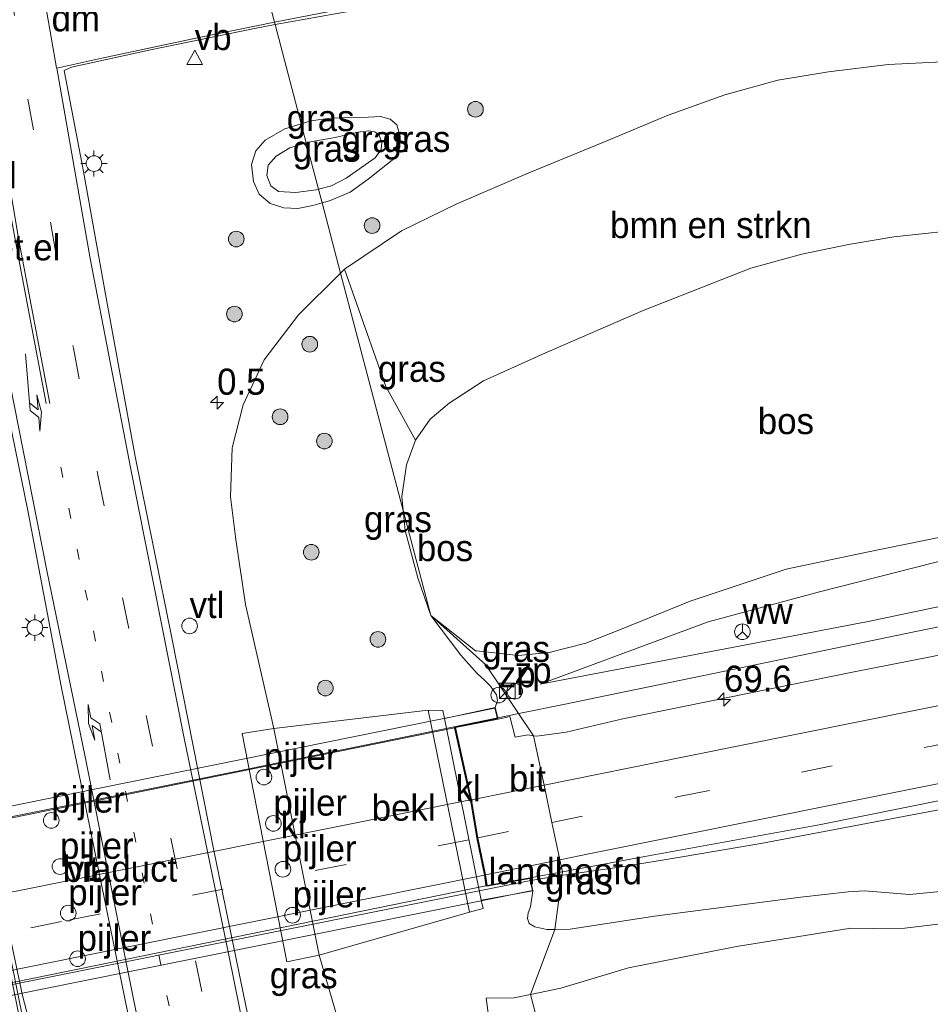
# Model space of a CAD drawing. Header units: millimetres. Extents: x 180000 to 190000, y 466229 to 468626.
# Tile 53 of 202: x 181740 to 181827, y 467995 to 468089. Entities that reach past the tile are written whole.
import ezdxf
from ezdxf.enums import TextEntityAlignment as Align

# ---------------------------------------------------------------- set-up
doc = ezdxf.new("R2010")
doc.units = ezdxf.units.MM
doc.linetypes.add('13strp', pattern=[4, 1, -3])
doc.linetypes.add('39strp', pattern=[12, 3, -9])
for name, color, linetype, lineweight in [('as-bs-kilometr', 13, 'Continuous', 18), ('bp-b5-bomenstruiken', 93, 'Continuous', 18), ('bp-b5-bos', 93, 'Continuous', 18), ('bp-b5-grasland', 93, 'Continuous', 18), ('bp-bs-boom', 93, 'Continuous', 18), ('bw-bs-rona', 8, 'Continuous', 18), ('gr-b1-geleiderail', 213, 'geleiderail', 18), ('gr-bs-geleiderail', 213, 'geleiderail', 18), ('gw-bs-kruinlijn', 93, 'Continuous', 18), ('gw-bs-teenlijn', 93, 'Continuous', 18), ('kl-bs-overig', 213, 'Continuous', 18), ('kw-b5-landhoofd', 173, 'Continuous', 18), ('kw-b6-viaduct', 173, 'Continuous', 18), ('kw-bs-pijler', 173, 'Continuous', 18), ('mk-b1-39streep 0.15', 8, '39strp', 18), ('mk-b1-streep 0.15', 8, 'Continuous', 18), ('mk-bs-13streep 0.45', 8, '13strp', 18), ('mk-bs-39streep 0.15', 8, '39strp', 18), ('mk-bs-haaientd', 8, 'haaitd', 18), ('mk-bs-pijlli750', 8, 'Continuous', 18), ('mk-bs-streep 0.15', 8, 'Continuous', 18), ('og-b5-bekleding', 253, 'Continuous', 18), ('og-bs-hulpgeometrie', 53, 'Continuous', 18), ('og-bs-inrichtingselement', 253, 'Continuous', 18), ('vh-b5-verh_soort', 8, 'Continuous', 18), ('vh-b6-verh_soort', 8, 'Continuous', 18), ('wm-bs-lichtmast', 8, 'Continuous', 18), ('wm-bs-verkeersbord', 8, 'Continuous', 18)]:
    doc.layers.add(name, color=color, linetype=linetype, lineweight=lineweight)
doc.styles.add('rtw_iso', font='iso-rtw.shx')
doc.linetypes.add('geleiderail', pattern='A,2,-1,[175,RTW.shx,S=0.5,R=0,X=0,Y=0],-1', length=4)
doc.linetypes.add('haaitd', pattern='A,0,-0.25,[25,RTW.shx,S=0.1,R=180,X=0,Y=0],-0.75', length=1)

# ---------------------------------------------------------------- blocks, each defined once
blk = doc.blocks.new('verkeersbord')
for p, q in [((0, 0.75), (-0.75, -0.625)), ((0.75, -0.625), (0, 0.75)), ((-0.75, -0.625), (0.75, -0.625))]:
    blk.add_line(p, q)
blk = doc.blocks.new('dtbattr')
at = {"style": 'rtw_iso'}
blk.add_attdef('TAG', (0.591, 0.868), '', height=2.5, dxfattribs=at)
blk = doc.blocks.new('wegwijzer')
for q in [(-0.53, -0.53), (0, 0.75), (0.53, -0.53)]:
    blk.add_line((0, 0), q)
blk.add_circle((0, 0), 0.75)
blk = doc.blocks.new('dtbattr-r')
at = {"style": 'rtw_iso'}
blk.add_attdef('TAG', text='', height=2.5, dxfattribs=at).set_placement((0, 0), align=Align.MIDDLE_CENTER)
blk = doc.blocks.new('dtb')
blk.add_circle((0, 0), 0.75)
blk = doc.blocks.new('pijll')
for p, q in [((5.7, 1.05, 0.1), (4, 0.75, 0.1)), ((7.5, 0.75, 0.1), (5.7, 1.05, 0.1)), ((0, 0, 0.1), (5.45, 0, 0.1)), ((4, 0.75, 0.1), (5.45, 0.75, 0.1)), ((5.45, 0.75, 0.1), (4.7, 0, 0.1)), ((6.2, 0.75, 0.1), (5.45, 0, 0.1)), ((7.5, 0.75, 0.1), (6.2, 0.75, 0.1))]:
    blk.add_line(p, q)
blk = doc.blocks.new('dtbattr-l')
at = {"style": 'rtw_iso'}
blk.add_attdef('TAG', (0, 0), '', height=2.5, dxfattribs=at)
blk = doc.blocks.new('boom')
blk.add_hatch(color=256).paths.add_polyline_path([(-0.75, 0, 1), (0.75, 0, 1)])
blk.add_circle((0, 0), 0.75)
blk = doc.blocks.new('kast')
blk.add_line((-0.75, -0.75), (0.75, 0.75))
blk.add_lwpolyline([(-0.75, 0.75), (0.75, 0.75), (0.75, -0.75), (-0.75, -0.75)], close=True)
blk = doc.blocks.new('lantaarnpaal')
for p, q in [((0, 0.75), (0, 1.25)), ((-0.75, 0), (-1.25, 0)), ((-0.884, 0.884), (-0.53, 0.53)), ((0.53, 0.53), (0.884, 0.884)), ((0.75, 0), (1.25, 0)), ((-0.53, -0.53), (-0.884, -0.884)), ((0, -0.75), (0, -1.25)), ((0.53, -0.53), (0.884, -0.884))]:
    blk.add_line(p, q)
blk.add_circle((0, 0), 0.75)
blk = doc.blocks.new('d33az_ACAD_1_FMEBLOCK163')
at = {"layer": 'vh-b5-verh_soort'}
for points in [[(135.365, 166.534, 29.791), (136.562, 161.985, 29.824), (136.623, 161.754, 29.775), (134.819, 161.398, 29.788), (124.694, 159.34, 29.812), (117.097, 157.672, 29.845), (116.4, 157.33, 29.87), (118.253, 147.661, 29.784), (120.365, 135.907, 29.755), (123.224, 120.354, 29.763), (126.742, 102.952, 29.687), (130.793, 82.394, 29.723), (134.611, 63.797, 29.754)], [(110.628, 77.139, 29.831), (112.424, 68.669, 29.839), (113.437, 64.747, 29.841)], [(123.584, 61.685, 29.834), (119.731, 80.541, 29.821), (116.117, 98.32, 29.778), (112.942, 115.176, 29.898), (110.486, 127.04, 29.84)]]:
    blk.add_polyline3d(points, dxfattribs=at)
blk = doc.blocks.new('hecto')
for p, q in [((0, 0.625), (-0.625, 0)), ((0, -0.625), (0, 0.625)), ((-0.625, 0), (0.625, 0)), ((0.625, 0), (0, -0.625))]:
    blk.add_line(p, q)

msp = doc.modelspace()

# ---------------------------------------------------------------- linework, layer by layer
at = {"layer": 'bp-b5-bomenstruiken'}
msp.add_polyline3d([(181831.465, 468069.132, 35.672), (181823.713, 468068.32, 35.635), (181819.382, 468067.59, 35.639), (181814.885, 468066.655, 35.549), (181810.004, 468065.309, 35.398), (181799.679, 468061.259, 35.174), (181790.268, 468057.163, 35.027), (181784.402, 468054.502, 34.875), (181781.102, 468052.358, 34.786), (181779.283, 468050.836, 34.704), (181777.863, 468048.829, 34.635), (181775.042, 468053.95, 33.051), (181771.088, 468065.199, 29.065), (181776.533, 468068.898, 28.869), (181781.839, 468071.486, 28.824), (181788.883, 468074.52, 28.873), (181796.003, 468077.432, 28.877), (181802.081, 468079.973, 28.967), (181807.522, 468081.938, 29.049), (181812.612, 468083.319, 29.139), (181817.443, 468084.13, 29.184), (181823.182, 468084.839, 29.335), (181831.007, 468085.216, 29.653)], dxfattribs=at)
at = {"layer": 'bp-b5-bos'}
msp.add_polyline3d([(181845.931, 468043.118, 35.096), (181821.113, 468038.085, 34.929), (181813.402, 468036.461, 34.908), (181804.198, 468033.39, 34.945), (181797.688, 468030.719, 35.1), (181794.192, 468029.351, 35.243), (181790.699, 468028.454, 35.292), (181787.745, 468028.164, 35.337), (181783.719, 468028.621, 35.297), (181783.612, 468028.633, 35.296), (181779.332, 468032.022, 35.147), (181776.689, 468042.066, 34.885), (181776.558, 468043.424, 34.831), (181777.015, 468046.452, 34.7), (181777.863, 468048.829, 34.635), (181779.283, 468050.836, 34.704), (181781.102, 468052.358, 34.786), (181784.402, 468054.502, 34.875), (181790.268, 468057.163, 35.027), (181799.679, 468061.259, 35.174), (181810.004, 468065.309, 35.398), (181814.885, 468066.655, 35.549), (181819.382, 468067.59, 35.639), (181823.713, 468068.32, 35.635), (181831.465, 468069.132, 35.672)], dxfattribs=at)
for points in [[(181776.689, 468042.066, 34.885), (181779.332, 468032.022, 35.147), (181778.091, 468035.607, 35.104), (181776.874, 468040.143, 34.961)], [(181871.092, 468003.26, 34.471), (181887.514, 467980.667, 34.557), (181895.105, 467969.631, 34.777), (181894.497, 467963.469, 34.826), (181861.581, 467955.966, 34.671), (181835.752, 467949.192, 34.586), (181816.053, 467944.762, 34.635), (181803.052, 467941.906, 34.965), (181788.898, 467995.679, 34.298), (181791.805, 467996.275, 34.316), (181798.3, 467998.247, 34.451), (181808.63, 468000.289, 34.61), (181819.598, 468002.028, 34.659), (181821.801, 468002.011, 34.757), (181824.781, 468002.032, 34.875), (181839.325, 468003.809, 35.014), (181843.75, 468004.75, 35.174), (181849.644, 468006.52, 35.006), (181855.459, 468007.795, 34.994), (181866.734, 468009.788, 34.969)], [(181799.938, 467940.902, 34.986), (181797.489, 467939.652, 34.855), (181793.556, 467954.139, 34.602), (181790.33, 467966.286, 34.336), (181787.746, 467977.352, 34.255), (181785.927, 467985.874, 34.165), (181784.634, 467995.332, 34.198), (181787.341, 467995.36, 34.288), (181788.898, 467995.679, 34.298), (181803.052, 467941.906, 34.965), (181802.392, 467941.761, 34.982)]]:
    msp.add_polyline3d(points, close=True, dxfattribs=at)
at = {"layer": 'bp-b5-grasland'}
for points in [[(181831.007, 468085.216, 29.653), (181823.182, 468084.839, 29.335), (181817.443, 468084.13, 29.184), (181812.612, 468083.319, 29.139), (181807.522, 468081.938, 29.049), (181802.081, 468079.973, 28.967), (181796.003, 468077.432, 28.877), (181788.883, 468074.52, 28.873), (181781.839, 468071.486, 28.824), (181776.533, 468068.898, 28.869), (181771.088, 468065.199, 29.065), (181770.701, 468064.815, 29.075), (181768.926, 468071.56, 28.992), (181769.622, 468071.746, 28.951), (181771.631, 468072.602, 28.935), (181773.337, 468073.838, 28.967), (181775.954, 468075.923, 28.935), (181776.384, 468076.915, 28.996), (181776.423, 468077.969, 29), (181776.079, 468079.045, 29.016), (181775.455, 468079.588, 29.041), (181774.508, 468079.841, 29.049), (181773.342, 468079.774, 29.118), (181771.419, 468079.744, 29.126), (181769.727, 468079.702, 29.131), (181767.86, 468079.417, 29.216), (181766.931, 468079.137, 29.23), (181764.423, 468088.667, 29.775), (181774.485, 468090.447, 29.764)], [(181762.412, 467990.71, 29.754), (181758.594, 468009.307, 29.723), (181754.543, 468029.865, 29.687), (181751.024, 468047.267, 29.763), (181748.165, 468062.82, 29.755), (181746.053, 468074.574, 29.784), (181744.2, 468084.243, 29.87), (181744.897, 468084.585, 29.845), (181752.495, 468086.253, 29.812), (181762.619, 468088.311, 29.788), (181764.423, 468088.667, 29.775), (181766.931, 468079.137, 29.23), (181765.371, 468078.667, 29.253), (181763.478, 468077.568, 29.249), (181762.573, 468076.554, 29.261), (181762.149, 468075.242, 29.245), (181762.366, 468073.607, 29.249), (181762.889, 468072.41, 29.167), (181763.964, 468071.496, 29.131), (181765.259, 468071.089, 29.077), (181766.607, 468071.018, 29.073), (181768.037, 468071.323, 29.045), (181768.926, 468071.56, 28.992), (181770.701, 468064.815, 29.075), (181766.68, 468060.823, 29.18), (181763.385, 468056.529, 29.351), (181761.364, 468052.22, 29.494), (181760.301, 468048.099, 29.625), (181760.165, 468043.378, 29.616), (181760.653, 468039.311, 29.678), (181761.576, 468033.077, 29.657), (181764.31, 468021.174, 29.562), (181761.275, 468020.696, 29.619), (181765.552, 467998.815, 29.585), (181768.633, 467999.44, 29.503), (181770.779, 467992.095, 29.496)], [(181738.287, 468053.953, 29.84), (181740.742, 468042.089, 29.898), (181743.917, 468025.233, 29.778), (181747.531, 468007.454, 29.821), (181751.385, 467988.598, 29.834)], [(181841.23, 468030.787, 36.154), (181819.922, 468026.604, 36.034), (181797.756, 468022.097, 35.937), (181792.302, 468020.832, 35.905), (181789.51, 468020.439, 35.911), (181789.201, 468020.482, 35.901), (181784.623, 468027.279, 35.397), (181779.332, 468032.022, 35.147), (181783.612, 468028.633, 35.296), (181783.719, 468028.621, 35.297), (181787.745, 468028.164, 35.337), (181790.699, 468028.454, 35.292), (181794.192, 468029.351, 35.243), (181797.688, 468030.719, 35.1), (181804.198, 468033.39, 34.945), (181813.402, 468036.461, 34.908), (181821.113, 468038.085, 34.929), (181845.931, 468043.118, 35.096)], [(181836.828, 468039.434, 34.92), (181816.602, 468034.28, 34.806), (181805.926, 468031.396, 34.839), (181789.818, 468025.441, 35.631), (181821.269, 468031.441, 35.68), (181840.876, 468035.547, 35.68)], [(181835.36, 468006.265, 35.82), (181825.222, 468005.267, 35.923), (181820.9, 468005.622, 35.989), (181819.328, 468005.514, 35.98), (181814.791, 468005.018, 36.003), (181800.781, 468003.195, 36.024), (181792.693, 468001.949, 35.839), (181791.243, 468001.923, 35.859), (181791.96, 468007.432, 36.007), (181799.864, 468008.893, 36.174), (181816.717, 468011.987, 36.214), (181840.65, 468016.796, 36.386)], [(181770.779, 467992.095, 29.496), (181768.633, 467999.44, 29.503), (181783.043, 468003.571, 34.217), (181784.347, 468003.922, 34.259), (181784.164, 468004.722, 34.262), (181789.136, 468005.607, 35.975), (181788.905, 468004.07, 35.918), (181788.661, 468003.512, 35.896), (181788.62, 468002.966, 35.886), (181788.762, 468002.487, 35.876), (181789.314, 468002.15, 35.884), (181790.468, 468001.909, 35.87), (181791.243, 468001.923, 35.859), (181788.898, 467995.679, 34.298), (181787.341, 467995.36, 34.288), (181784.634, 467995.332, 34.198), (181785.927, 467985.874, 34.165)], [(181839.325, 468003.809, 35.014), (181824.781, 468002.032, 34.875), (181821.801, 468002.011, 34.757), (181819.598, 468002.028, 34.659), (181808.63, 468000.289, 34.61), (181798.3, 467998.247, 34.451), (181791.805, 467996.275, 34.316), (181788.898, 467995.679, 34.298), (181791.243, 468001.923, 35.859), (181792.693, 468001.949, 35.839), (181800.781, 468003.195, 36.024), (181814.791, 468005.018, 36.003), (181819.328, 468005.514, 35.98), (181820.9, 468005.622, 35.989), (181825.222, 468005.267, 35.923), (181835.36, 468006.265, 35.82)], [(181741.237, 467991.66, 29.841), (181740.225, 467995.582, 29.839), (181738.429, 468004.052, 29.831)]]:
    msp.add_polyline3d(points, dxfattribs=at)
for points in [[(181764.75, 468072.665, 28.612), (181766.425, 468072.565, 28.587), (181768.371, 468072.812, 28.534), (181768.582, 468072.867, 28.532), (181768.926, 468071.56, 28.992), (181768.037, 468071.323, 29.045), (181766.607, 468071.018, 29.073), (181765.259, 468071.089, 29.077), (181763.964, 468071.496, 29.131), (181762.889, 468072.41, 29.167), (181762.366, 468073.607, 29.249), (181762.149, 468075.242, 29.245), (181762.573, 468076.554, 29.261), (181763.478, 468077.568, 29.249), (181765.371, 468078.667, 29.253), (181766.931, 468079.137, 29.23), (181767.406, 468077.335, 28.5), (181765.838, 468076.85, 28.547), (181764.516, 468076.055, 28.563), (181763.762, 468075.197, 28.612), (181763.644, 468074.185, 28.592), (181764.024, 468073.2, 28.612)], [(181776.079, 468079.045, 29.016), (181776.423, 468077.969, 29), (181776.384, 468076.915, 28.996), (181775.954, 468075.923, 28.935), (181773.337, 468073.838, 28.967), (181771.631, 468072.602, 28.935), (181769.622, 468071.746, 28.951), (181768.926, 468071.56, 28.992), (181768.582, 468072.867, 28.532), (181769.835, 468073.194, 28.522), (181771.244, 468073.924, 28.522), (181774.001, 468075.874, 28.534), (181774.588, 468076.694, 28.547), (181774.655, 468077.345, 28.579), (181774.404, 468078.061, 28.551), (181773.967, 468078.364, 28.522), (181773.413, 468078.488, 28.526), (181772.352, 468078.355, 28.543), (181770.178, 468077.84, 28.498), (181767.621, 468077.401, 28.494), (181767.406, 468077.335, 28.5), (181766.931, 468079.137, 29.23), (181767.86, 468079.417, 29.216), (181769.727, 468079.702, 29.131), (181771.419, 468079.744, 29.126), (181773.342, 468079.774, 29.118), (181774.508, 468079.841, 29.049), (181775.455, 468079.588, 29.041)], [(181769.835, 468073.194, 28.522), (181768.582, 468072.867, 28.532), (181767.406, 468077.335, 28.5), (181767.621, 468077.401, 28.494), (181770.178, 468077.84, 28.498), (181772.352, 468078.355, 28.543), (181773.413, 468078.488, 28.526), (181773.967, 468078.364, 28.522), (181774.404, 468078.061, 28.551), (181774.655, 468077.345, 28.579), (181774.588, 468076.694, 28.547), (181774.001, 468075.874, 28.534), (181771.244, 468073.924, 28.522)], [(181768.371, 468072.812, 28.534), (181766.425, 468072.565, 28.587), (181764.75, 468072.665, 28.612), (181764.024, 468073.2, 28.612), (181763.644, 468074.185, 28.592), (181763.762, 468075.197, 28.612), (181764.516, 468076.055, 28.563), (181765.838, 468076.85, 28.547), (181767.406, 468077.335, 28.5), (181768.582, 468072.867, 28.532)], [(181821.269, 468031.441, 35.68), (181789.818, 468025.441, 35.631), (181805.926, 468031.396, 34.839), (181816.602, 468034.28, 34.806), (181836.828, 468039.434, 34.92), (181855.845, 468044.692, 35.043), (181885.059, 468051.281, 34.888), (181908.712, 468056.826, 34.244), (181938.525, 468063.406, 34.587), (181944.497, 468064.577, 34.562), (181957.412, 468067.968, 34.436), (181963.302, 468062.264, 35.873), (181940.651, 468056.249, 35.914), (181921.48, 468051.281, 35.902), (181885.589, 468044.684, 35.851), (181861.611, 468039.839, 35.802), (181840.876, 468035.547, 35.68)], [(181785.51, 468023.178, 35.702), (181780.649, 468022.135, 34.271), (181780.503, 468022.899, 34.286), (181779.094, 468022.936, 34.21), (181764.31, 468021.174, 29.562), (181761.576, 468033.077, 29.657), (181760.653, 468039.311, 29.678), (181760.165, 468043.378, 29.616), (181760.301, 468048.099, 29.625), (181761.364, 468052.22, 29.494), (181763.385, 468056.529, 29.351), (181766.68, 468060.823, 29.18), (181770.701, 468064.815, 29.075), (181776.689, 468042.066, 34.885), (181776.874, 468040.143, 34.961), (181778.091, 468035.607, 35.104), (181779.332, 468032.022, 35.147), (181782.208, 468028.205, 35.288), (181783.802, 468026.45, 35.537), (181784.526, 468025.789, 35.621), (181785.058, 468025.242, 35.72), (181785.628, 468024.416, 35.803), (181785.724, 468023.872, 35.789)], [(181776.558, 468043.424, 34.831), (181776.689, 468042.066, 34.885), (181770.701, 468064.815, 29.075), (181771.088, 468065.199, 29.065), (181775.042, 468053.95, 33.051), (181777.863, 468048.829, 34.635), (181777.015, 468046.452, 34.7)], [(181784.623, 468027.279, 35.397), (181789.201, 468020.482, 35.901), (181788.641, 468020.56, 35.882), (181787.43, 468020.356, 35.861), (181786.911, 468022.313, 35.815), (181785.786, 468022.084, 35.704), (181785.51, 468023.178, 35.702), (181785.724, 468023.872, 35.789), (181785.628, 468024.416, 35.803), (181785.058, 468025.242, 35.72), (181784.526, 468025.789, 35.621), (181783.802, 468026.45, 35.537), (181782.208, 468028.205, 35.288), (181779.332, 468032.022, 35.147)], [(181791.243, 468001.923, 35.859), (181790.468, 468001.909, 35.87), (181789.314, 468002.15, 35.884), (181788.762, 468002.487, 35.876), (181788.62, 468002.966, 35.886), (181788.661, 468003.512, 35.896), (181788.905, 468004.07, 35.918), (181789.136, 468005.607, 35.975), (181788.868, 468006.861, 35.942), (181791.96, 468007.432, 36.007)]]:
    msp.add_polyline3d(points, close=True, dxfattribs=at)
at = {"layer": 'gr-b1-geleiderail'}
for points in [[(181785.758, 468022.195, 36.399), (181775.847, 468020.148, 36.282), (181760.35, 468017, 36.225), (181728.788, 468010.636, 36.062), (181699.617, 468004.765, 36.042)], [(181703.059, 467989.314, 36.274), (181710.081, 467990.753, 36.365), (181734.798, 467995.732, 36.461), (181763.594, 468001.532, 36.59), (181788.92, 468006.62, 36.633)]]:
    msp.add_polyline3d(points, dxfattribs=at)
at = {"layer": 'gr-bs-geleiderail'}
for points in [[(181853.135, 468036.181, 35.995), (181840.448, 468033.482, 36.428), (181824.744, 468030.237, 36.613), (181806.435, 468026.449, 36.554), (181796.053, 468024.309, 36.556), (181792.221, 468023.514, 36.544), (181787.771, 468022.606, 36.444)], [(181787.771, 468022.606, 36.444), (181785.758, 468022.195, 36.399)], [(181854.6, 468017.912, 36.447), (181845.091, 468016.338, 36.77), (181838.508, 468015.308, 37.051), (181831.899, 468014.1, 37.009), (181810.961, 468010.154, 36.904), (181803.062, 468008.798, 36.868), (181797.833, 468007.939, 36.81), (181792.029, 468007.104, 36.756)], [(181792.029, 468007.104, 36.756), (181791.381, 468007.011, 36.75), (181788.92, 468006.62, 36.633)]]:
    msp.add_polyline3d(points, dxfattribs=at)
at = {"layer": 'gw-bs-kruinlijn'}
for points in [[(181768.926, 468071.56, 28.992), (181768.037, 468071.323, 29.045), (181766.607, 468071.018, 29.073), (181765.259, 468071.089, 29.077), (181763.964, 468071.496, 29.131), (181762.889, 468072.41, 29.167), (181762.366, 468073.607, 29.249), (181762.149, 468075.242, 29.245), (181762.573, 468076.554, 29.261), (181763.478, 468077.568, 29.249), (181765.371, 468078.667, 29.253), (181766.931, 468079.137, 29.23)], [(181766.931, 468079.137, 29.23), (181767.86, 468079.417, 29.216)], [(181767.86, 468079.417, 29.216), (181769.727, 468079.702, 29.131), (181771.419, 468079.744, 29.126), (181773.342, 468079.774, 29.118), (181774.508, 468079.841, 29.049), (181775.455, 468079.588, 29.041), (181776.079, 468079.045, 29.016), (181776.423, 468077.969, 29), (181776.384, 468076.915, 28.996), (181775.954, 468075.923, 28.935), (181773.337, 468073.838, 28.967), (181771.631, 468072.602, 28.935), (181769.622, 468071.746, 28.951), (181768.926, 468071.56, 28.992)], [(181776.689, 468042.066, 34.885), (181776.558, 468043.424, 34.831), (181777.015, 468046.452, 34.7), (181777.863, 468048.829, 34.635), (181779.283, 468050.836, 34.704), (181781.102, 468052.358, 34.786), (181784.402, 468054.502, 34.875), (181790.268, 468057.163, 35.027), (181799.679, 468061.259, 35.174), (181810.004, 468065.309, 35.398), (181814.885, 468066.655, 35.549), (181819.382, 468067.59, 35.639), (181823.713, 468068.32, 35.635), (181831.465, 468069.132, 35.672), (181838.649, 468069.952, 35.463), (181849.149, 468071.304, 34.99), (181855.813, 468071.773, 34.765), (181862.367, 468072.269, 34.737), (181869.62, 468072.179, 34.635), (181879.321, 468071.913, 34.614)], [(181792.693, 468001.949, 35.839), (181800.781, 468003.195, 36.024), (181814.791, 468005.018, 36.003), (181819.328, 468005.514, 35.98), (181820.9, 468005.622, 35.989), (181825.222, 468005.267, 35.923), (181835.36, 468006.265, 35.82), (181841.691, 468008.006, 35.914), (181850.2, 468011.864, 36.127), (181854.8, 468015.359, 36.298), (181859.138, 468016.782, 36.349), (181862.416, 468017.341, 36.376), (181865.215, 468017.631, 36.408), (181869.015, 468018.867, 36.408), (181875.065, 468020.902, 36.45), (181898.22, 468025.643, 36.457), (181921.464, 468030.203, 36.543), (181943.895, 468034.116, 36.511), (181967.251, 468039.144, 36.67), (181988.848, 468043.629, 36.702), (182008.869, 468047.584, 36.759), (182031.197, 468052.727, 36.898), (182050.167, 468056.528, 36.951)], [(181885.589, 468044.684, 35.851), (181861.611, 468039.839, 35.802), (181840.876, 468035.547, 35.68), (181821.269, 468031.441, 35.68), (181789.818, 468025.441, 35.631)], [(181776.689, 468042.066, 34.885), (181776.874, 468040.143, 34.961), (181778.091, 468035.607, 35.104), (181779.332, 468032.022, 35.147)], [(181785.51, 468023.178, 35.702), (181785.724, 468023.872, 35.789), (181785.628, 468024.416, 35.803), (181785.058, 468025.242, 35.72), (181784.526, 468025.789, 35.621), (181783.802, 468026.45, 35.537), (181782.208, 468028.205, 35.288), (181779.332, 468032.022, 35.147)], [(181789.136, 468005.607, 35.975), (181788.905, 468004.07, 35.918), (181788.661, 468003.512, 35.896), (181788.62, 468002.966, 35.886), (181788.762, 468002.487, 35.876), (181789.314, 468002.15, 35.884), (181790.468, 468001.909, 35.87), (181791.243, 468001.923, 35.859)], [(181791.243, 468001.923, 35.859), (181792.693, 468001.949, 35.839)], [(181784.634, 467995.332, 34.198), (181785.927, 467985.874, 34.165), (181787.746, 467977.352, 34.255), (181790.33, 467966.286, 34.336), (181793.556, 467954.139, 34.602), (181797.489, 467939.652, 34.855)]]:
    msp.add_polyline3d(points, dxfattribs=at)
at = {"layer": 'gw-bs-teenlijn'}
for points in [[(181770.701, 468064.815, 29.075), (181771.088, 468065.199, 29.065), (181776.533, 468068.898, 28.869), (181781.839, 468071.486, 28.824), (181788.883, 468074.52, 28.873), (181796.003, 468077.432, 28.877), (181802.081, 468079.973, 28.967), (181807.522, 468081.938, 29.049), (181812.612, 468083.319, 29.139), (181817.443, 468084.13, 29.184), (181823.182, 468084.839, 29.335), (181831.007, 468085.216, 29.653), (181839.351, 468085.698, 29.825), (181846.681, 468086.049, 30.11), (181855.031, 468085.545, 30.372), (181876.589, 468083.278, 31.103)], [(181770.178, 468077.84, 28.498), (181772.352, 468078.355, 28.543), (181773.413, 468078.488, 28.526), (181773.967, 468078.364, 28.522), (181774.404, 468078.061, 28.551), (181774.655, 468077.345, 28.579), (181774.588, 468076.694, 28.547), (181774.001, 468075.874, 28.534), (181771.244, 468073.924, 28.522), (181769.835, 468073.194, 28.522), (181768.582, 468072.867, 28.532)], [(181768.582, 468072.867, 28.532), (181768.371, 468072.812, 28.534), (181766.425, 468072.565, 28.587), (181764.75, 468072.665, 28.612), (181764.024, 468073.2, 28.612), (181763.644, 468074.185, 28.592), (181763.762, 468075.197, 28.612), (181764.516, 468076.055, 28.563), (181765.838, 468076.85, 28.547), (181767.406, 468077.335, 28.5)], [(181767.406, 468077.335, 28.5), (181767.621, 468077.401, 28.494), (181770.178, 468077.84, 28.498)], [(181764.31, 468021.174, 29.562), (181761.576, 468033.077, 29.657), (181760.653, 468039.311, 29.678), (181760.165, 468043.378, 29.616), (181760.301, 468048.099, 29.625), (181761.364, 468052.22, 29.494), (181763.385, 468056.529, 29.351), (181766.68, 468060.823, 29.18), (181770.701, 468064.815, 29.075)], [(181789.818, 468025.441, 35.631), (181805.926, 468031.396, 34.839), (181816.602, 468034.28, 34.806), (181836.828, 468039.434, 34.92), (181855.845, 468044.692, 35.043), (181885.059, 468051.281, 34.888)], [(181788.898, 467995.679, 34.298), (181791.805, 467996.275, 34.316), (181798.3, 467998.247, 34.451), (181808.63, 468000.289, 34.61), (181819.598, 468002.028, 34.659), (181821.801, 468002.011, 34.757), (181824.781, 468002.032, 34.875), (181839.325, 468003.809, 35.014), (181843.75, 468004.75, 35.174), (181849.644, 468006.52, 35.006), (181855.459, 468007.795, 34.994), (181866.734, 468009.788, 34.969), (181879.852, 468012.32, 34.826), (181889.317, 468014.274, 34.679), (181900.071, 468016.732, 34.577)], [(181770.779, 467992.095, 29.496), (181768.633, 467999.44, 29.503)], [(181788.898, 467995.679, 34.298), (181787.341, 467995.36, 34.288), (181784.634, 467995.332, 34.198)]]:
    msp.add_polyline3d(points, dxfattribs=at)
at = {"layer": 'kw-b5-landhoofd'}
msp.add_polyline3d([(181784.579, 468007.146, 35.864), (181784.732, 468006.112, 35.885), (181788.868, 468006.861, 35.942), (181789.136, 468005.607, 35.975), (181784.164, 468004.722, 34.262), (181780.649, 468022.135, 34.271), (181785.51, 468023.178, 35.702), (181785.786, 468022.084, 35.704), (181781.705, 468021.275, 35.686), (181783.25, 468014.353, 35.809), (181783.866, 468010.696, 35.846)], close=True, dxfattribs=at)
at = {"layer": 'kw-b6-viaduct'}
msp.add_polyline3d([(181784.53, 468007.137, 35.864), (181784.69, 468006.054, 35.885), (181788.829, 468006.803, 35.942), (181789.077, 468005.646, 35.975), (181745.897, 467996.958, 35.938), (181703.316, 467988.364, 35.644), (181703.085, 467989.432, 35.548), (181706.657, 467990.136, 35.572), (181706.426, 467991.367, 35.555), (181705.664, 467994.952, 35.511), (181704.892, 467998.588, 35.467), (181703.499, 468005.405, 35.368), (181699.707, 468004.562, 35.348), (181699.491, 468005.667, 35.398), (181742.374, 468014.409, 35.749), (181785.473, 468023.12, 35.702), (181785.725, 468022.123, 35.704), (181781.645, 468021.314, 35.686), (181783.201, 468014.343, 35.809), (181783.817, 468010.687, 35.846)], close=True, dxfattribs=at)
at = {"layer": 'mk-b1-39streep 0.15'}
msp.add_polyline3d([(181705.713, 467994.963, 35.511), (181744.748, 468002.834, 35.702), (181783.768, 468010.678, 35.846)], dxfattribs=at)
at = {"layer": 'mk-b1-streep 0.15'}
for points in [[(181704.941, 467998.598, 35.467), (181744.045, 468006.465, 35.653), (181783.152, 468014.334, 35.809)], [(181784.48, 468007.129, 35.864), (181745.419, 467999.265, 35.743), (181706.475, 467991.377, 35.555)]]:
    msp.add_polyline3d(points, dxfattribs=at)
at = {"layer": 'mk-bs-13streep 0.45'}
msp.add_polyline3d([(181782.546, 467857.31, 30.156), (181778.316, 467877.767, 30.056), (181773.489, 467901.121, 29.92), (181767.861, 467928.364, 29.897), (181764.66, 467943.921, 29.929), (181759.018, 467971.186, 29.906), (181755.85, 467986.748, 29.885), (181749.543, 468017.843, 29.885), (181747.216, 468029.545, 29.876), (181743.295, 468049.129, 29.947)], dxfattribs=at)
at = {"layer": 'mk-bs-39streep 0.15'}
for points in [[(181736.54, 468108.091, 30.057), (181737.129, 468104.333, 30.026), (181740.723, 468081.511, 29.93), (181745.097, 468057.641, 29.886), (181747.436, 468045.467, 29.873), (181752.077, 468022.424, 29.802), (181758.65, 467989.733, 29.837)], [(181790.958, 468012.171, 35.964), (181803.101, 468014.657, 36.199), (181827.337, 468019.497, 36.257), (181851.679, 468024.39, 36.382), (181876.003, 468029.314, 36.484), (181900.307, 468034.224, 36.559), (181924.624, 468039.192, 36.604), (181948.992, 468044.193, 36.708), (181984.047, 468051.354, 36.829), (182017.186, 468058.152, 36.931), (182041.134, 468063.067, 37), (182065.116, 468067.988, 37.079), (182089.127, 468072.937, 37.144), (182115.109, 468078.328, 37.202), (182139.617, 468083.376, 37.284)], [(181783.866, 468010.696, 35.846), (181790.958, 468012.171, 35.964)]]:
    msp.add_polyline3d(points, dxfattribs=at)
at = {"layer": 'mk-bs-haaientd'}
msp.add_polyline3d([(181743.49, 468084.512, 29.896), (181742.516, 468090, 29.958)], dxfattribs=at)
at = {"layer": 'mk-bs-streep 0.15'}
for points in [[(182052.702, 468082.091, 36.257), (182036.349, 468081.215, 36.07), (182016.541, 468080.447, 35.744), (181998.786, 468080.181, 35.323), (181986.187, 468080.211, 35.02), (181965.994, 468080.588, 34.412), (181944.69, 468081.478, 33.766), (181925.903, 468082.7, 33.167), (181909.759, 468084.001, 32.62), (181885.812, 468086.368, 31.774), (181866.589, 468088.497, 31.049), (181845.749, 468090.774, 30.399), (181827.491, 468092.375, 30.01), (181815.49, 468093.165, 29.881), (181805.365, 468093.508, 29.792), (181795.755, 468093.279, 29.782), (181785.756, 468092.466, 29.791), (181779.89, 468091.78, 29.797), (181775.22, 468090.997, 29.827), (181764.362, 468088.898, 29.824)], [(181764.362, 468088.898, 29.824), (181756.997, 468087.392, 29.82), (181747.807, 468085.441, 29.844), (181743.511, 468084.474, 29.888), (181746.705, 468066.242, 29.853), (181750.612, 468046.03, 29.793), (181755.687, 468020.405, 29.747), (181759.974, 467999.445, 29.766), (181762.977, 467984.63, 29.758)], [(182138.864, 468086.963, 37.174), (182128.449, 468084.782, 37.171), (182103.367, 468079.608, 37.091), (182064.539, 468071.583, 36.963), (182033.036, 468065.11, 36.875), (182002.064, 468058.742, 36.802), (181974.376, 468053.095, 36.678), (181947.097, 468047.532, 36.622), (181917.172, 468041.396, 36.49), (181888.017, 468035.499, 36.408), (181859.554, 468029.703, 36.322), (181831.242, 468024.025, 36.169), (181803.776, 468018.485, 36.037), (181790.2, 468015.754, 35.881)], [(181742.492, 468052.325, 29.908), (181739.954, 468065.643, 29.937), (181738.869, 468071.535, 29.972), (181737.439, 468080.103, 29.987), (181736.922, 468083.07, 29.982), (181735.912, 468082.409, 30.007), (181734.742, 468081.393, 29.993), (181734.188, 468080.94, 30.008), (181735.728, 468078.841, 29.983), (181737.082, 468076.337, 29.995)], [(181742.833, 468052.321, 29.916), (181739.851, 468068.004, 29.974), (181737.263, 468083.215, 30.031)], [(181791.715, 468008.589, 36.066), (181794.818, 468009.221, 36.165), (181818.815, 468014.053, 36.256), (181846.173, 468019.562, 36.396), (181875.403, 468025.482, 36.487), (181904.754, 468031.437, 36.583), (181935.026, 468037.554, 36.697), (181966.965, 468044.082, 36.813), (181998.19, 468050.506, 36.903), (182026.714, 468056.348, 36.969), (182056.975, 468062.589, 37.072), (182085.205, 468068.344, 37.213), (182114.552, 468074.446, 37.258), (182140.375, 468079.763, 37.317)], [(181741.807, 467984.017, 29.904), (181735.63, 468014.724, 29.902), (181732.465, 468030.764, 29.899), (181729.333, 468046.89, 29.968), (181727.043, 468059.292, 29.969), (181726.745, 468061.884, 29.987), (181726.654, 468063.462, 29.975), (181726.829, 468065.368, 29.983), (181727.212, 468067.897, 29.965), (181728.066, 468070.685, 29.934), (181729.599, 468074.353, 29.906), (181732.241, 468072.19, 29.9), (181734.285, 468070, 29.885), (181735.771, 468067.733, 29.865), (181736.571, 468065.926, 29.868), (181737.277, 468063.058, 29.889), (181738.521, 468056.735, 29.888), (181742.559, 468036.339, 29.849), (181746.207, 468018.476, 29.82), (181750.784, 467995.547, 29.847), (181755.423, 467972.949, 29.881), (181759.722, 467952.127, 29.903), (181763.417, 467934.111, 29.879)], [(181754.041, 467941.484, 29.844), (181749.475, 467958.327, 29.868), (181745.403, 467973.21, 29.889), (181742.219, 467985.221, 29.896), (181740.807, 467990.742, 29.873), (181739.937, 467994.928, 29.891), (181734.077, 468024.137, 29.883), (181731.584, 468037.167, 29.912)], [(181790.2, 468015.754, 35.881), (181783.25, 468014.353, 35.809)], [(181784.579, 468007.146, 35.864), (181791.715, 468008.589, 36.066)]]:
    msp.add_polyline3d(points, dxfattribs=at)
at = {"layer": 'og-b5-bekleding'}
msp.add_polyline3d([(181783.043, 468003.571, 34.217), (181768.633, 467999.44, 29.503), (181764.31, 468021.174, 29.562), (181779.094, 468022.936, 34.21)], close=True, dxfattribs=at)
at = {"layer": 'og-bs-hulpgeometrie'}
for points in [[(181779.332, 468032.022, 35.147), (181776.689, 468042.066, 34.885), (181770.701, 468064.815, 29.075), (181768.926, 468071.56, 28.992), (181768.582, 468072.867, 28.532), (181767.406, 468077.335, 28.5), (181766.931, 468079.137, 29.23), (181764.423, 468088.667, 29.775), (181764.362, 468088.898, 29.824), (181763.165, 468093.447, 29.791), (181762.947, 468094.274, 29.794), (181759.657, 468106.775, 29.633), (181743.545, 468167.988, 30.945)], [(181779.332, 468032.022, 35.147), (181784.623, 468027.279, 35.397)], [(181791.243, 468001.923, 35.859), (181791.96, 468007.432, 36.007), (181791.715, 468008.589, 36.066), (181790.958, 468012.171, 35.964), (181790.2, 468015.754, 35.881), (181789.201, 468020.482, 35.901), (181784.623, 468027.279, 35.397)], [(181788.898, 467995.679, 34.298), (181791.243, 468001.923, 35.859)], [(181803.052, 467941.906, 34.965), (181788.898, 467995.679, 34.298)]]:
    msp.add_polyline3d(points, dxfattribs=at)
at = {"layer": 'vh-b5-verh_soort'}
for points in [[(181774.485, 468090.447, 29.764), (181764.423, 468088.667, 29.775), (181764.362, 468088.898, 29.824), (181763.165, 468093.447, 29.791)], [(181921.653, 468033.155, 36.626), (181891.1, 468026.942, 36.545), (181865.276, 468021.763, 36.514), (181840.65, 468016.796, 36.386), (181816.717, 468011.987, 36.214), (181799.864, 468008.893, 36.174), (181791.96, 468007.432, 36.007), (181791.715, 468008.589, 36.066), (181790.958, 468012.171, 35.964), (181790.2, 468015.754, 35.881), (181789.201, 468020.482, 35.901), (181789.51, 468020.439, 35.911), (181792.302, 468020.832, 35.905), (181797.756, 468022.097, 35.937), (181819.922, 468026.604, 36.034), (181841.23, 468030.787, 36.154), (181864.143, 468035.473, 36.203), (181883.661, 468039.349, 36.19), (181883.946, 468038.392, 36.262), (181913.917, 468044.525, 36.355), (181930.927, 468048.025, 36.368)]]:
    msp.add_polyline3d(points, dxfattribs=at)
for points in [[(181784.347, 468003.922, 34.259), (181783.043, 468003.571, 34.217), (181779.094, 468022.936, 34.21), (181780.503, 468022.899, 34.286), (181780.649, 468022.135, 34.271), (181784.164, 468004.722, 34.262)], [(181786.911, 468022.313, 35.815), (181787.43, 468020.356, 35.861), (181788.641, 468020.56, 35.882), (181789.201, 468020.482, 35.901), (181790.2, 468015.754, 35.881), (181790.958, 468012.171, 35.964), (181791.715, 468008.589, 36.066), (181791.96, 468007.432, 36.007), (181788.868, 468006.861, 35.942), (181784.732, 468006.112, 35.885), (181784.579, 468007.146, 35.864), (181783.866, 468010.696, 35.846), (181783.25, 468014.353, 35.809), (181781.705, 468021.275, 35.686), (181785.786, 468022.084, 35.704)], [(181768.633, 467999.44, 29.503), (181765.552, 467998.815, 29.585), (181761.275, 468020.696, 29.619), (181764.31, 468021.174, 29.562)]]:
    msp.add_polyline3d(points, close=True, dxfattribs=at)
at = {"layer": 'vh-b6-verh_soort'}
msp.add_polyline3d([(181784.633, 468006.097, 35.885), (181706.697, 467990.193, 35.572), (181706.475, 467991.377, 35.555), (181705.713, 467994.963, 35.511), (181704.941, 467998.598, 35.467), (181703.558, 468005.365, 35.368), (181781.607, 468021.253, 35.686), (181783.152, 468014.334, 35.809), (181783.768, 468010.678, 35.846), (181784.48, 468007.129, 35.864)], close=True, dxfattribs=at)

# ---------------------------------------------------------------- block references
at = {"layer": 'as-bs-kilometr'}
ref = msp.add_blockref('dtbattr', (181758.868, 468052.423, 29.437), dxfattribs=at)
ref.add_attrib('TAG', '0.5', dxfattribs={"layer": '0', "height": 2.5, "style": 'rtw_iso'}).set_placement((181758.868, 468052.423, 29.437), align=Align.BOTTOM_LEFT)
for p in [(181758.868, 468052.423, 29.437), (181807.436, 468023.958, 35.782)]:
    msp.add_blockref('hecto', p, dxfattribs=at)
ref = msp.add_blockref('dtbattr', (181807.436, 468023.958, 35.782), dxfattribs=at)
ref.add_attrib('TAG', '69.6', dxfattribs={"layer": '0', "height": 2.5, "style": 'rtw_iso'}).set_placement((181807.436, 468023.958, 35.782), align=Align.BOTTOM_LEFT)
at = {"layer": 'bp-b5-bomenstruiken'}
ref = msp.add_blockref('dtbattr-r', (181796.521, 468067.439, 32.479), dxfattribs=at)
ref.add_attrib('TAG', 'bmn en strkn', dxfattribs={"layer": '0', "height": 2.5, "style": 'rtw_iso'}).set_placement((181796.521, 468067.439, 32.479), align=Align.BOTTOM_LEFT)
at = {"layer": 'bp-b5-bos'}
ref = msp.add_blockref('dtbattr-r', (181810.677, 468048.648, 35.21), dxfattribs=at)
ref.add_attrib('TAG', 'bos', dxfattribs={"layer": '0', "height": 2.5, "style": 'rtw_iso'}).set_placement((181810.677, 468048.648, 35.21), align=Align.BOTTOM_LEFT)
ref = msp.add_blockref('dtbattr-r', (181778.01, 468036.476, 35.024), dxfattribs=at)
ref.add_attrib('TAG', 'bos', dxfattribs={"layer": '0', "height": 2.5, "style": 'rtw_iso'}).set_placement((181778.01, 468036.476, 35.024), align=Align.BOTTOM_LEFT)
at = {"layer": 'bp-b5-grasland'}
ref = msp.add_blockref('dtbattr-r', (181765.537, 468077.693, 28.894), dxfattribs=at)
ref.add_attrib('TAG', 'gras', dxfattribs={"layer": '0', "height": 2.5, "style": 'rtw_iso'}).set_placement((181765.537, 468077.693, 28.894), align=Align.BOTTOM_LEFT)
ref = msp.add_blockref('dtbattr-r', (181770.783, 468075.678, 28.528), dxfattribs=at)
ref.add_attrib('TAG', 'gras', dxfattribs={"layer": '0', "height": 2.5, "style": 'rtw_iso'}).set_placement((181770.783, 468075.678, 28.528), align=Align.BOTTOM_LEFT)
ref = msp.add_blockref('dtbattr-r', (181774.715, 468075.701, 28.806), dxfattribs=at)
ref.add_attrib('TAG', 'gras', dxfattribs={"layer": '0', "height": 2.5, "style": 'rtw_iso'}).set_placement((181774.715, 468075.701, 28.806), align=Align.BOTTOM_LEFT)
ref = msp.add_blockref('dtbattr-r', (181766.113, 468074.759, 28.569), dxfattribs=at)
ref.add_attrib('TAG', 'gras', dxfattribs={"layer": '0', "height": 2.5, "style": 'rtw_iso'}).set_placement((181766.113, 468074.759, 28.569), align=Align.BOTTOM_LEFT)
ref = msp.add_blockref('dtbattr-r', (181774.282, 468053.661, 32.892), dxfattribs=at)
ref.add_attrib('TAG', 'gras', dxfattribs={"layer": '0', "height": 2.5, "style": 'rtw_iso'}).set_placement((181774.282, 468053.661, 32.892), align=Align.BOTTOM_LEFT)
ref = msp.add_blockref('dtbattr-r', (181772.944, 468039.247, 32.937), dxfattribs=at)
ref.add_attrib('TAG', 'gras', dxfattribs={"layer": '0', "height": 2.5, "style": 'rtw_iso'}).set_placement((181772.944, 468039.247, 32.937), align=Align.BOTTOM_LEFT)
ref = msp.add_blockref('dtbattr-r', (181784.266, 468026.812, 35.655), dxfattribs=at)
ref.add_attrib('TAG', 'gras', dxfattribs={"layer": '0', "height": 2.5, "style": 'rtw_iso'}).set_placement((181784.266, 468026.812, 35.655), align=Align.BOTTOM_LEFT)
ref = msp.add_blockref('dtbattr-r', (181790.29, 468004.535, 35.911), dxfattribs=at)
ref.add_attrib('TAG', 'gras', dxfattribs={"layer": '0', "height": 2.5, "style": 'rtw_iso'}).set_placement((181790.29, 468004.535, 35.911), align=Align.BOTTOM_LEFT)
ref = msp.add_blockref('dtbattr-r', (181763.911, 467995.52, 29.515), dxfattribs=at)
ref.add_attrib('TAG', 'gras', dxfattribs={"layer": '0', "height": 2.5, "style": 'rtw_iso'}).set_placement((181763.911, 467995.52, 29.515), align=Align.BOTTOM_LEFT)
at = {"layer": 'bp-bs-boom'}
for p in [(181783.626, 468080.536, 29.161), (181773.724, 468069.392, 28.955), (181760.702, 468068.1, 29.167), (181760.523, 468060.913, 29.233), (181767.748, 468058.018, 30.341), (181764.906, 468051.058, 30.559), (181769.145, 468048.728, 32.135), (181767.892, 468038.072, 31.916), (181774.282, 468029.724, 33.469), (181769.244, 468025.055, 31.526)]:
    msp.add_blockref('boom', p, dxfattribs=at)
at = {"layer": 'bw-bs-rona'}
ref = msp.add_blockref('dtbattr', (181809.202, 468030.456, 35.137), dxfattribs=at)
ref.add_attrib('TAG', 'ww', dxfattribs={"layer": '0', "height": 2.5, "style": 'rtw_iso'}).set_placement((181809.202, 468030.456, 35.137), align=Align.BOTTOM_LEFT)
msp.add_blockref('wegwijzer', (181809.202, 468030.456, 35.137), dxfattribs=at)
at = {"layer": 'kl-bs-overig'}
ref = msp.add_blockref('dtbattr', (181756.23, 468031.01, 29.599), dxfattribs=at)
ref.add_attrib('TAG', 'vtl', dxfattribs={"layer": '0', "height": 2.5, "style": 'rtw_iso'}).set_placement((181756.23, 468031.01, 29.599), align=Align.BOTTOM_LEFT)
msp.add_blockref('dtb', (181756.23, 468031.01, 29.599), dxfattribs=at)
at = {"layer": 'kw-b5-landhoofd'}
ref = msp.add_blockref('dtbattr-r', (181784.893, 468005.496, 35.541), dxfattribs=at)
ref.add_attrib('TAG', 'landhoofd', dxfattribs={"layer": '0', "height": 2.5, "style": 'rtw_iso'}).set_placement((181784.893, 468005.496, 35.541), align=Align.BOTTOM_LEFT)
at = {"layer": 'kw-b6-viaduct'}
ref = msp.add_blockref('dtbattr-r', (181744.458, 468005.742, 35.676), dxfattribs=at)
ref.add_attrib('TAG', 'viaduct', dxfattribs={"layer": '0', "height": 2.5, "style": 'rtw_iso'}).set_placement((181744.458, 468005.742, 35.676), align=Align.BOTTOM_LEFT)
at = {"layer": 'kw-bs-pijler'}
ref = msp.add_blockref('dtbattr', (181763.352, 468016.519, 29.606), dxfattribs=at)
ref.add_attrib('TAG', 'pijler', dxfattribs={"layer": '0', "height": 2.5, "style": 'rtw_iso'}).set_placement((181763.352, 468016.519, 29.606), align=Align.BOTTOM_LEFT)
for p in [(181763.352, 468016.519, 29.606), (181742.976, 468012.367, 29.69), (181764.261, 468012.077, 29.592), (181743.807, 468007.942, 29.627), (181765.167, 468007.684, 29.581), (181744.598, 468003.482, 29.646), (181766.102, 468003.281, 29.559), (181745.496, 467999.103, 29.631)]:
    msp.add_blockref('dtb', p, dxfattribs=at)
ref = msp.add_blockref('dtbattr', (181742.976, 468012.367, 29.69), dxfattribs=at)
ref.add_attrib('TAG', 'pijler', dxfattribs={"layer": '0', "height": 2.5, "style": 'rtw_iso'}).set_placement((181742.976, 468012.367, 29.69), align=Align.BOTTOM_LEFT)
ref = msp.add_blockref('dtbattr', (181764.261, 468012.077, 29.592), dxfattribs=at)
ref.add_attrib('TAG', 'pijler', dxfattribs={"layer": '0', "height": 2.5, "style": 'rtw_iso'}).set_placement((181764.261, 468012.077, 29.592), align=Align.BOTTOM_LEFT)
ref = msp.add_blockref('dtbattr', (181743.807, 468007.942, 29.627), dxfattribs=at)
ref.add_attrib('TAG', 'pijler', dxfattribs={"layer": '0', "height": 2.5, "style": 'rtw_iso'}).set_placement((181743.807, 468007.942, 29.627), align=Align.BOTTOM_LEFT)
ref = msp.add_blockref('dtbattr', (181765.167, 468007.684, 29.581), dxfattribs=at)
ref.add_attrib('TAG', 'pijler', dxfattribs={"layer": '0', "height": 2.5, "style": 'rtw_iso'}).set_placement((181765.167, 468007.684, 29.581), align=Align.BOTTOM_LEFT)
ref = msp.add_blockref('dtbattr', (181744.598, 468003.482, 29.646), dxfattribs=at)
ref.add_attrib('TAG', 'pijler', dxfattribs={"layer": '0', "height": 2.5, "style": 'rtw_iso'}).set_placement((181744.598, 468003.482, 29.646), align=Align.BOTTOM_LEFT)
ref = msp.add_blockref('dtbattr', (181766.102, 468003.281, 29.559), dxfattribs=at)
ref.add_attrib('TAG', 'pijler', dxfattribs={"layer": '0', "height": 2.5, "style": 'rtw_iso'}).set_placement((181766.102, 468003.281, 29.559), align=Align.BOTTOM_LEFT)
ref = msp.add_blockref('dtbattr', (181745.496, 467999.103, 29.631), dxfattribs=at)
ref.add_attrib('TAG', 'pijler', dxfattribs={"layer": '0', "height": 2.5, "style": 'rtw_iso'}).set_placement((181745.496, 467999.103, 29.631), align=Align.BOTTOM_LEFT)
at = {"layer": 'mk-bs-haaientd'}
ref = msp.add_blockref('dtbattr-l', (181743.003, 468087.256, 29.927), dxfattribs=at)
ref.add_attrib('TAG', 'dm', dxfattribs={"layer": '0', "height": 2.5, "style": 'rtw_iso'}).set_placement((181743.003, 468087.256, 29.927), align=Align.BOTTOM_LEFT)
at = {"layer": 'mk-bs-pijlli750'}
for p, rotation in [((181740.505, 468057.095, 29.895), 274.8), ((181748.614, 468016.251, 29.843), 100.4)]:
    msp.add_blockref('pijll', p, dxfattribs=dict(at, rotation=rotation))
at = {"layer": 'og-b5-bekleding'}
ref = msp.add_blockref('dtbattr-r', (181773.676, 468011.588, 31.873), dxfattribs=at)
ref.add_attrib('TAG', 'bekl', dxfattribs={"layer": '0', "height": 2.5, "style": 'rtw_iso'}).set_placement((181773.676, 468011.588, 31.873), align=Align.BOTTOM_LEFT)
at = {"layer": 'og-bs-inrichtingselement'}
ref = msp.add_blockref('dtbattr', (181785.854, 468024.384, 35.58), dxfattribs=at)
ref.add_attrib('TAG', 'zp', dxfattribs={"layer": '0', "height": 2.5, "style": 'rtw_iso'}).set_placement((181785.854, 468024.384, 35.58), align=Align.BOTTOM_LEFT)
ref = msp.add_blockref('dtbattr', (181787.388, 468024.751, 35.839), dxfattribs=at)
ref.add_attrib('TAG', 'zp', dxfattribs={"layer": '0', "height": 2.5, "style": 'rtw_iso'}).set_placement((181787.388, 468024.751, 35.839), align=Align.BOTTOM_LEFT)
for name, p in [('kast', (181786.684, 468024.789, 35.583)), ('dtb', (181787.388, 468024.751, 35.839)), ('dtb', (181785.854, 468024.384, 35.58))]:
    msp.add_blockref(name, p, dxfattribs=at)
at = {"layer": 'vh-b5-verh_soort'}
msp.add_blockref('d33az_ACAD_1_FMEBLOCK163', (181627.8, 467926.913), dxfattribs=at)
ref = msp.add_blockref('dtbattr-r', (181731.474, 468072.205, 29.922), dxfattribs=at)
ref.add_attrib('TAG', 'bet.el', dxfattribs={"layer": '0', "height": 2.5, "style": 'rtw_iso'}).set_placement((181731.474, 468072.205, 29.922), align=Align.BOTTOM_LEFT)
ref = msp.add_blockref('dtbattr-r', (181735.671, 468065.305, 29.847), dxfattribs=at)
ref.add_attrib('TAG', 'bet.el', dxfattribs={"layer": '0', "height": 2.5, "style": 'rtw_iso'}).set_placement((181735.671, 468065.305, 29.847), align=Align.BOTTOM_LEFT)
ref = msp.add_blockref('dtbattr-r', (181786.832, 468014.395, 35.874), dxfattribs=at)
ref.add_attrib('TAG', 'bit', dxfattribs={"layer": '0', "height": 2.5, "style": 'rtw_iso'}).set_placement((181786.832, 468014.395, 35.874), align=Align.BOTTOM_LEFT)
ref = msp.add_blockref('dtbattr-r', (181781.72, 468013.442, 34.251), dxfattribs=at)
ref.add_attrib('TAG', 'kl', dxfattribs={"layer": '0', "height": 2.5, "style": 'rtw_iso'}).set_placement((181781.72, 468013.442, 34.251), align=Align.BOTTOM_LEFT)
ref = msp.add_blockref('dtbattr-r', (181764.954, 468009.905, 29.567), dxfattribs=at)
ref.add_attrib('TAG', 'kl', dxfattribs={"layer": '0', "height": 2.5, "style": 'rtw_iso'}).set_placement((181764.954, 468009.905, 29.567), align=Align.BOTTOM_LEFT)
at = {"layer": 'vh-b6-verh_soort'}
ref = msp.add_blockref('dtbattr-r', (181744.058, 468005.723, 35.656), dxfattribs=at)
ref.add_attrib('TAG', 'bit', dxfattribs={"layer": '0', "height": 2.5, "style": 'rtw_iso'}).set_placement((181744.058, 468005.723, 35.656), align=Align.BOTTOM_LEFT)
at = {"layer": 'wm-bs-lichtmast'}
for p in [(181747.065, 468075.334, 29.825), (181741.403, 468030.847, 29.853)]:
    msp.add_blockref('lantaarnpaal', p, dxfattribs=at)
at = {"layer": 'wm-bs-verkeersbord'}
ref = msp.add_blockref('dtbattr', (181756.723, 468085.47, 29.747), dxfattribs=at)
ref.add_attrib('TAG', 'vb', dxfattribs={"layer": '0', "height": 2.5, "style": 'rtw_iso'}).set_placement((181756.723, 468085.47, 29.747), align=Align.BOTTOM_LEFT)
msp.add_blockref('verkeersbord', (181756.723, 468085.47, 29.747), dxfattribs=at)

doc.saveas('drawing.dxf')
